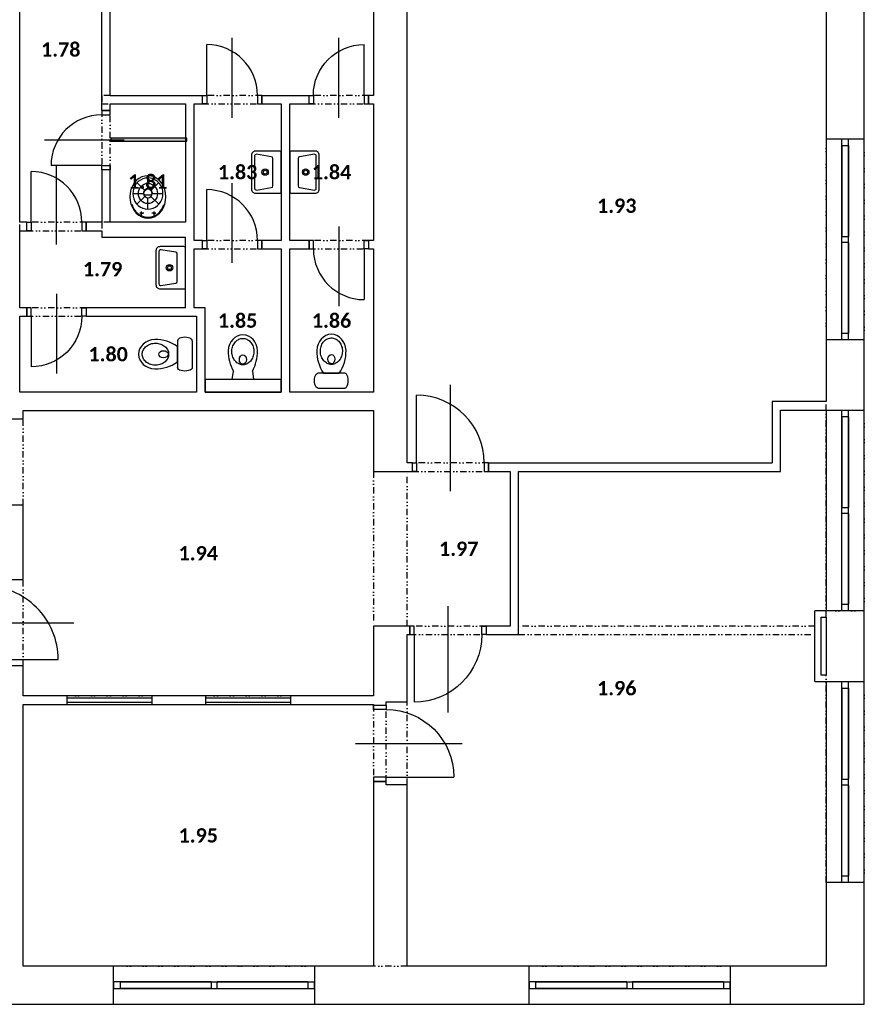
# Model space of a CAD drawing. Header units: millimetres. Extents: x -16871 to 82323, y -2942 to 27689.
# Tile 22 of 25: x 47440 to 57420, y 1535 to 13174. Entities that reach past the tile are written whole.
import ezdxf
from ezdxf.enums import TextEntityAlignment as Align

# ---------------------------------------------------------------- set-up
doc = ezdxf.new("R2010")
doc.units = ezdxf.units.MM
doc.linetypes.add('DIVIDE2', pattern=[0.625, 0.25, -0.125, 0, -0.125, 0, -0.125])
for name, color, linetype in [('A-Door-G', 9, 'Continuous'), ('A-Room-T', 3, 'Continuous'), ('A-SanitaryFixture-G', 9, 'Continuous'), ('A-Wall-Abov', 9, 'DIVIDE2'), ('A-Wall-Blow', 9, 'Continuous'), ('A-Wall-G', 9, 'Continuous'), ('A-Wall-Patt', 9, 'Continuous'), ('A-Window-G', 9, 'Continuous'), ('A-WindowAssy-G', 9, 'Continuous')]:
    doc.layers.add(name, color=color, linetype=linetype)
doc.styles.add('RoomTag', font='calibrib.ttf')

# ---------------------------------------------------------------- blocks, each defined once
blk = doc.blocks.new('AreaLabel1')
at = {"style": 'RoomTag'}
blk.add_attdef('AreaOBJ:Label', text='', height=1.5, dxfattribs=at).set_placement((0, 0), align=Align.MIDDLE_CENTER)
blk = doc.blocks.new('osa1K')
at = {"linetype": 'ByBlock'}
blk.add_lwpolyline([(0, -250), (0, 850)], dxfattribs=at)
for points in [[(-350, 0), (-350, -0.0001)], [(350, 0), (350, -0.0001)]]:
    blk.add_lwpolyline(points)
blk = doc.blocks.new('1KSwing')
at = {"linetype": 'ByBlock'}
blk.add_lwpolyline([(400, 0), (400, 800, 0.414214), (-400, 0)], format="xyb", dxfattribs=at)
blk = doc.blocks.new('dvojsklo')
at = {"linetype": 'ByBlock'}
for p, q in [((500, 25), (-500, 25)), ((-500, -25), (500, -25))]:
    blk.add_line(p, q, dxfattribs=at)
blk = doc.blocks.new('M_BAD_HV5M_WALL_P')
for points in [[(200, -350, 0.414214), (250, -300), (250, -20, 0.414214), (230, 0), (-230, 0, 0.414214), (-250, -20), (-250, -300, 0.414214), (-200, -350)], [(211, -292), (183, -117, 0.3677), (163, -100), (-163, -100, 0.3677), (-183, -117), (-211, -292, 0.462309), (-191, -315), (191, -315, 0.462309)]]:
    blk.add_lwpolyline(points, format="xyb", close=True)
for radius in [37.5, 22.5]:
    blk.add_circle((0, -190), radius)
blk = doc.blocks.new('wc2top')
blk.add_lwpolyline([(-112, -101), (-127, 0), (127, 0), (112, -101)])
for points in [[(-112, -101, 0.138283), (-173, -339)], [(173, -339, 0.138283), (112, -101, 0.138283)]]:
    blk.add_lwpolyline(points, format="xyb")
blk.add_ellipse((0, -237), major_axis=(0, 55.3), ratio=0.745622)
blk.add_ellipse((0, -331), major_axis=(0, 199), ratio=0.869235, start_param=1.609758, end_param=4.673427)
blk.add_open_spline([(0, -175), (-5, -175), (-11, -175), (-24, -177), (-32, -179), (-47, -185), (-54, -189), (-68, -198), (-75, -203), (-88, -216), (-94, -223), (-104, -238), (-109, -246), (-118, -263), (-121, -273), (-126, -292), (-128, -302), (-130, -322), (-130, -332), (-129, -353), (-128, -363), (-123, -382), (-120, -392), (-113, -410), (-108, -418), (-98, -434), (-93, -441), (-80, -455), (-74, -460), (-60, -470), (-53, -474), (-38, -481), (-30, -484), (-15, -487), (-7, -488), (9, -487), (16, -486), (32, -483), (39, -480), (54, -473), (61, -469), (75, -459), (82, -453), (94, -440), (99, -432), (109, -416), (114, -408), (121, -389), (124, -380), (128, -360), (130, -350), (130, -330), (130, -320), (128, -300), (126, -290), (120, -270), (117, -261), (108, -244), (103, -236), (92, -221), (86, -214), (73, -202), (67, -197), (52, -188), (45, -184), (30, -179), (22, -177), (10, -175), (5, -175), (0, -175)], degree=3, knots=[0, 0, 0, 0, 0.130721, 0.130721, 0.31937, 0.31937, 0.508019, 0.508019, 0.696669, 0.696669, 0.885318, 0.885318, 1.073967, 1.073967, 1.262616, 1.262616, 1.451265, 1.451265, 1.639915, 1.639915, 1.828564, 1.828564, 2.017213, 2.017213, 2.205862, 2.205862, 2.394511, 2.394511, 2.58316, 2.58316, 2.77181, 2.77181, 2.960459, 2.960459, 3.149108, 3.149108, 3.337757, 3.337757, 3.526406, 3.526406, 3.715056, 3.715056, 3.903705, 3.903705, 4.092354, 4.092354, 4.281003, 4.281003, 4.469652, 4.469652, 4.658302, 4.658302, 4.846951, 4.846951, 5.0356, 5.0356, 5.224249, 5.224249, 5.412898, 5.412898, 5.601547, 5.601547, 5.790197, 5.790197, 5.978846, 5.978846, 6.167495, 6.167495, 6.283185, 6.283185, 6.283185, 6.283185])
blk = doc.blocks.new('wc1top')
for points in [[(159, -50), (-159, -50)], [(-159, -225), (159, -225)]]:
    blk.add_lwpolyline(points)
blk.add_lwpolyline([(173, -494, 0.159351), (92, -225), (-92, -225, 0.159351), (-173, -494)], format="xyb")
for centre, major_axis, ratio, start_param, end_param in [((-159, -138), (0, 87.5), 0.467557, 0, 3.141593), ((0, -486), (0, 199), 0.869235, 1.609758, 4.673427)]:
    blk.add_ellipse(centre, major_axis=major_axis, ratio=ratio, start_param=start_param, end_param=end_param)
at = {"extrusion": (0, 0, -1)}
blk.add_ellipse((159, -138), major_axis=(0, 87.5), ratio=0.467557, start_param=0, end_param=3.141593, dxfattribs=at)
blk.add_ellipse((0, -392), major_axis=(0, 55.3), ratio=0.745622)
blk.add_open_spline([(0, -330), (-5, -330), (-11, -330), (-24, -332), (-32, -334), (-47, -340), (-54, -344), (-68, -353), (-75, -358), (-88, -371), (-94, -378), (-104, -393), (-109, -401), (-118, -418), (-121, -428), (-126, -447), (-128, -457), (-130, -477), (-130, -487), (-129, -508), (-128, -518), (-123, -537), (-120, -547), (-113, -565), (-108, -573), (-98, -589), (-93, -596), (-80, -610), (-74, -615), (-60, -625), (-53, -629), (-38, -636), (-30, -639), (-15, -642), (-7, -643), (9, -642), (16, -641), (32, -638), (39, -635), (54, -628), (61, -624), (75, -614), (82, -608), (94, -595), (99, -587), (109, -571), (114, -563), (121, -544), (124, -535), (128, -515), (130, -505), (130, -485), (130, -475), (128, -455), (126, -445), (120, -425), (117, -416), (108, -399), (103, -391), (92, -376), (86, -369), (73, -357), (67, -352), (52, -343), (45, -339), (30, -334), (22, -332), (10, -330), (5, -330), (0, -330)], degree=3, knots=[0, 0, 0, 0, 0.130721, 0.130721, 0.31937, 0.31937, 0.508019, 0.508019, 0.696669, 0.696669, 0.885318, 0.885318, 1.073967, 1.073967, 1.262616, 1.262616, 1.451265, 1.451265, 1.639915, 1.639915, 1.828564, 1.828564, 2.017213, 2.017213, 2.205862, 2.205862, 2.394511, 2.394511, 2.58316, 2.58316, 2.77181, 2.77181, 2.960459, 2.960459, 3.149108, 3.149108, 3.337757, 3.337757, 3.526406, 3.526406, 3.715056, 3.715056, 3.903705, 3.903705, 4.092354, 4.092354, 4.281003, 4.281003, 4.469652, 4.469652, 4.658302, 4.658302, 4.846951, 4.846951, 5.0356, 5.0356, 5.224249, 5.224249, 5.412898, 5.412898, 5.601547, 5.601547, 5.790197, 5.790197, 5.978846, 5.978846, 6.167495, 6.167495, 6.283185, 6.283185, 6.283185, 6.283185])
blk = doc.blocks.new('VylevkaTop')
at = {"linetype": 'ByBlock'}
for p, q in [((-94, -106), (-46, -106)), ((-75, -85), (-75, -128)), ((49, -106), (97, -106)), ((75, -85), (75, -128)), ((-129, -212), (-36, -304)), ((0, -154), (0, -286)), ((129, -212), (36, -304)), ((-48, -340), (-178, -340)), ((178, -340), (48, -340)), ((-36, -376), (-127, -467)), ((0, -394), (0, -523)), ((36, -376), (127, -467))]:
    blk.add_line(p, q, dxfattribs=at)
for points in [[(213, -300), (209, -257), (200, -214), (184, -175), (163, -139), (137, -108), (106, -83), (73, -65), (37, -54), (0, -50), (-37, -54), (-73, -65), (-106, -83), (-137, -108), (-163, -139), (-184, -175), (-200, -214), (-209, -257), (-213, -300), (-209, -343), (-200, -386), (-184, -425), (-163, -461), (-137, -492), (-106, -517), (-73, -535), (-37, -546), (0, -550), (37, -546), (73, -535), (106, -517), (137, -492), (163, -461), (184, -425), (200, -386), (209, -343), (213, -300)], [(178, -339), (176, -307), (167, -275), (154, -246), (137, -220), (115, -197), (89, -179), (61, -165), (31, -157), (0, -154), (-31, -157), (-61, -165), (-89, -179), (-114, -197), (-136, -220), (-154, -246), (-167, -275), (-175, -307), (-178, -339), (-175, -371), (-167, -402), (-154, -431), (-136, -457), (-114, -480), (-89, -499), (-61, -512), (-31, -521), (0, -523), (31, -521), (61, -512), (89, -499), (115, -480), (137, -457), (154, -431), (167, -402), (176, -371), (178, -339)]]:
    blk.add_lwpolyline(points, close=True, dxfattribs=at)
blk.add_lwpolyline([(-29, -325, 0.47931), (-52, -356, 0.766179), (52, -356, 0.464574), (31, -325, 0.05503), (-26, -325)], format="xyb", close=True, dxfattribs=at)
for centre in [(-75, -106), (75, -106)]:
    blk.add_circle(centre, 7.45, dxfattribs=at)
blk.add_arc((0, -253), 192, 13.0335, 166.9666, dxfattribs=at)
for major_axis, ratio in [((0, 119), 0.946474), ((0, 54), 0.88343)]:
    blk.add_ellipse((0, -340), major_axis=major_axis, ratio=ratio, dxfattribs=at)

msp = doc.modelspace()

# ---------------------------------------------------------------- hatches: boundary and pattern name
at = {"layer": 'A-Wall-Patt', "linetype": 'Continuous', "lineweight": -3, "ltscale": 300}
h = msp.add_hatch(dxfattribs=at)
h.set_pattern_fill('ANSI38', color=256, scale=25, style=0)
h.paths.add_polyline_path([(32685, 11615), (32685, 11865), (30299, 11865, -0.537158), (30307, 11615)], flags=0)
h.paths.add_polyline_path([(29935, 11615), (30060, 11677), (30090, 11662, -0.405312), (30141, 11865), (27435, 11865), (27435, 11615)], flags=0)
h.paths.add_polyline_path([(48515, 11740), (49415, 11740), (49415, 11775), (48515, 11775)], flags=0)

# ---------------------------------------------------------------- linework, layer by layer
at = {"layer": 'A-Door-G', "linetype": 'Continuous', "lineweight": -3, "ltscale": 300}
for points in [[(49650, 12280), (49650, 12880)], [(51510, 12280), (51510, 12880)], [(48410, 11450), (47810, 11450)], [(47575, 10780), (47575, 11380)], [(49650, 10565), (49650, 11165)], [(51510, 10465), (51510, 9865)], [(47575, 9670), (47575, 9070)], [(52130, 7935), (52130, 8735)], [(52100, 5905), (52100, 5105)], [(51770, 4220), (52570, 4220)]]:
    msp.add_lwpolyline(points, dxfattribs=at)
for points in [[(49650, 12180), (49600, 12180), (49600, 12280), (49650, 12280)], [(50250, 12180), (50300, 12180), (50300, 12280), (50250, 12280)], [(50910, 12180), (50860, 12180), (50860, 12280), (50910, 12280)], [(51510, 12180), (51560, 12180), (51560, 12280), (51510, 12280)], [(48510, 12050), (48510, 12100), (48410, 12100), (48410, 12050)], [(48510, 11450), (48510, 11400), (48410, 11400), (48410, 11450)], [(47575, 10680), (47525, 10680), (47525, 10780), (47575, 10780)], [(48175, 10680), (48225, 10680), (48225, 10780), (48175, 10780)], [(49650, 10465), (49600, 10465), (49600, 10565), (49650, 10565)], [(50250, 10465), (50300, 10465), (50300, 10565), (50250, 10565)], [(50910, 10565), (50860, 10565), (50860, 10465), (50910, 10465)], [(51510, 10565), (51560, 10565), (51560, 10465), (51510, 10465)], [(47575, 9770), (47525, 9770), (47525, 9670), (47575, 9670)], [(48175, 9770), (48225, 9770), (48225, 9670), (48175, 9670)], [(52130, 7835), (52080, 7835), (52080, 7935), (52130, 7935)], [(52930, 7835), (52980, 7835), (52980, 7935), (52930, 7935)], [(52100, 6005), (52050, 6005), (52050, 5905), (52100, 5905)], [(52900, 6005), (52950, 6005), (52950, 5905), (52900, 5905)], [(51620, 5020), (51620, 5070), (51770, 5070), (51770, 5020)], [(51620, 4220), (51620, 4170), (51770, 4170), (51770, 4220)]]:
    msp.add_lwpolyline(points, close=True, dxfattribs=at)
for centre, radius, start, end in [((49650, 12280), 600, 0, 90), ((48410, 11450), 600, 90, 180), ((47575, 10780), 600, 0, 90), ((49650, 10565), 600, 0, 90), ((51510, 10465), 600, 180, 270), ((52130, 7935), 800, 0, 90)]:
    msp.add_arc(centre, radius, start, end, dxfattribs=at)
at = {"layer": 'A-Door-G', "linetype": 'Continuous', "lineweight": -3, "ltscale": 300, "extrusion": (0, 0, -1)}
for centre, radius, start, end in [((-51510, 12280), 600, 0, 90), ((-47575, 9670), 600, 180, 270), ((-52100, 5905), 800, 180, 270), ((-51770, 4220), 800, 90, 180)]:
    msp.add_arc(centre, radius, start, end, dxfattribs=at)
at = {"layer": 'A-Wall-Abov', "linetype": 'DIVIDE2', "lineweight": -3, "ltscale": 300}
for p, q in [((48410, 12280), (48410, 12180)), ((48510, 12280), (48410, 12280)), ((50300, 12280), (49600, 12280)), ((51560, 12280), (50860, 12280)), ((48410, 12180), (48510, 12180)), ((49600, 12180), (50300, 12180)), ((50860, 12180), (51560, 12180)), ((48410, 12100), (48410, 11400)), ((48510, 11400), (48510, 12100)), ((56970, 11765), (56970, 9390)), ((57420, 9390), (57420, 11765)), ((48225, 10780), (47525, 10780)), ((48510, 10780), (48410, 10780)), ((48410, 10780), (48410, 10680)), ((47525, 10680), (48225, 10680)), ((50300, 10565), (49600, 10565)), ((51560, 10565), (50860, 10565)), ((49600, 10465), (50300, 10465)), ((50860, 10465), (51560, 10465)), ((48225, 9770), (47525, 9770)), ((47525, 9670), (48225, 9670)), ((56970, 6110), (56970, 8660)), ((57420, 6185), (57420, 8560)), ((47480, 7435), (47480, 8455)), ((52980, 7935), (52080, 7935)), ((51620, 7835), (51620, 6005)), ((52020, 6005), (52020, 7835)), ((52080, 7835), (52980, 7835)), ((47480, 5535), (47480, 6555)), ((57420, 6185), (56970, 6185)), ((52950, 6005), (52050, 6005)), ((56835, 6005), (53335, 6005)), ((52050, 5905), (52950, 5905)), ((53335, 5905), (56835, 5905)), ((56970, 2975), (56970, 5425)), ((57420, 2975), (57420, 5350)), ((49000, 5180), (48000, 5180)), ((50640, 5180), (49640, 5180)), ((48000, 5080), (49000, 5080)), ((49640, 5080), (50640, 5080)), ((51620, 5070), (51620, 4170)), ((51770, 4170), (51770, 5070)), ((52020, 4130), (52020, 5110)), ((50925, 1985), (48550, 1985)), ((52020, 1985), (51620, 1985)), ((55835, 1985), (53460, 1985)), ((48550, 1535), (50925, 1535)), ((53460, 1535), (55835, 1535))]:
    msp.add_line(p, q, dxfattribs=at)
msp.add_lwpolyline([(47440, 10680), (47440, 10780)], dxfattribs=at)
at = {"layer": 'A-Wall-Blow', "linetype": 'Continuous', "lineweight": -3, "ltscale": 300}
for p, q in [((56970, 11765), (56970, 9390)), ((57420, 9390), (57420, 11765)), ((49630, 8920), (49630, 8770)), ((50530, 8920), (49630, 8920)), ((50530, 8770), (50530, 8920)), ((49630, 8770), (50530, 8770)), ((56970, 8560), (56970, 6185)), ((57420, 6185), (57420, 8560)), ((56970, 5350), (56970, 2975)), ((57420, 2975), (57420, 5350)), ((49000, 5180), (48000, 5180)), ((50640, 5180), (49640, 5180)), ((48000, 5080), (49000, 5080)), ((49640, 5080), (50640, 5080)), ((50925, 1985), (48550, 1985)), ((55835, 1985), (53460, 1985)), ((48550, 1535), (50925, 1535)), ((53460, 1535), (55835, 1535))]:
    msp.add_line(p, q, dxfattribs=at)
at = {"layer": 'A-Wall-G', "linetype": 'Continuous', "lineweight": -3, "ltscale": 300}
for p, q in [((57420, 11765), (57420, 15055)), ((51620, 14700), (51620, 12280)), ((52020, 7935), (52020, 14015)), ((56970, 14015), (56970, 11765)), ((48410, 12100), (48410, 13655)), ((48510, 12280), (48510, 13655)), ((48510, 12280), (49600, 12280)), ((49600, 12180), (49600, 12280)), ((50300, 12280), (50860, 12280)), ((50300, 12280), (50300, 12180)), ((50860, 12180), (50860, 12280)), ((51620, 12280), (51560, 12280)), ((51560, 12280), (51560, 12180)), ((48510, 12100), (48510, 12180)), ((48510, 12180), (49400, 12180)), ((49400, 12180), (49400, 10780)), ((49500, 10565), (49500, 12180)), ((49500, 12180), (49600, 12180)), ((50300, 12180), (50530, 12180)), ((50530, 12180), (50530, 10565)), ((50630, 12180), (50860, 12180)), ((50630, 10565), (50630, 12180)), ((51560, 12180), (51620, 12180)), ((51620, 12180), (51620, 10565)), ((48410, 12100), (48510, 12100)), ((49415, 11775), (48515, 11775)), ((48515, 11775), (48515, 11740)), ((49415, 11740), (49415, 11775)), ((56970, 11765), (57420, 11765)), ((48515, 11740), (49415, 11740)), ((48510, 11400), (48410, 11400)), ((48410, 11400), (48410, 10780)), ((48510, 10780), (48510, 11400)), ((47525, 10780), (47440, 10780)), ((47525, 10680), (47525, 10780)), ((48225, 10780), (48225, 10680)), ((48410, 10780), (48225, 10780)), ((49400, 10780), (48510, 10780)), ((47440, 10680), (47525, 10680)), ((48225, 10680), (48410, 10680)), ((48410, 10680), (48410, 10605)), ((48410, 10605), (49400, 10605)), ((49400, 9770), (49400, 10605)), ((49600, 10565), (49500, 10565)), ((49600, 10465), (49600, 10565)), ((50530, 10565), (50300, 10565)), ((50300, 10565), (50300, 10465)), ((50860, 10565), (50630, 10565)), ((50860, 10465), (50860, 10565)), ((51620, 10565), (51560, 10565)), ((51560, 10565), (51560, 10465)), ((49500, 9770), (49500, 10465)), ((49500, 10465), (49600, 10465)), ((50300, 10465), (50530, 10465)), ((50530, 10465), (50530, 8770)), ((50630, 10465), (50860, 10465)), ((50630, 8770), (50630, 10465)), ((51560, 10465), (51620, 10465)), ((51620, 10465), (51620, 8770)), ((47525, 9770), (47440, 9770)), ((47440, 9670), (47525, 9670)), ((47525, 9670), (47525, 9770)), ((48225, 9770), (48225, 9670)), ((49400, 9770), (48225, 9770)), ((48225, 9670), (49530, 9670)), ((49630, 9770), (49500, 9770)), ((49530, 9670), (49530, 8770)), ((49630, 8770), (49630, 9770)), ((57420, 9390), (56970, 9390)), ((56970, 9390), (56970, 8660)), ((57420, 8560), (57420, 9390)), ((49530, 8770), (47440, 8770)), ((50530, 8770), (49630, 8770)), ((51620, 8770), (50630, 8770)), ((56330, 8660), (56330, 7935)), ((56970, 8660), (56330, 8660)), ((47480, 8455), (47480, 8555)), ((47480, 8555), (51620, 8555)), ((51620, 8555), (51620, 7835)), ((56430, 7835), (56430, 8560)), ((56430, 8560), (57420, 8560)), ((47025, 8455), (47480, 8455)), ((52080, 7935), (52020, 7935)), ((52080, 7835), (52080, 7935)), ((52980, 7935), (56330, 7935)), ((52980, 7935), (52980, 7835)), ((51620, 7835), (52080, 7835)), ((52980, 7835), (53235, 7835)), ((53235, 7835), (53235, 6005)), ((53335, 5905), (53335, 7835)), ((53335, 7835), (56430, 7835)), ((47480, 7435), (47025, 7435)), ((47480, 6555), (47480, 7435)), ((47025, 6555), (47480, 6555)), ((56835, 5350), (56835, 6185)), ((57420, 6185), (56835, 6185)), ((57420, 5350), (57420, 6185)), ((56910, 5425), (56910, 6110)), ((56910, 6110), (56970, 6110)), ((56970, 6110), (56970, 5425)), ((51620, 6005), (51620, 5180)), ((52050, 6005), (51620, 6005)), ((52050, 5905), (52050, 6005)), ((53235, 6005), (52950, 6005)), ((52950, 6005), (52950, 5905)), ((52020, 5110), (52020, 5905)), ((52020, 5905), (52050, 5905)), ((52950, 5905), (53335, 5905)), ((47480, 5535), (47025, 5535)), ((47480, 5405), (47480, 5535)), ((47480, 5180), (47480, 5405)), ((56970, 5425), (56910, 5425)), ((56835, 5350), (57420, 5350)), ((48000, 5180), (47480, 5180)), ((48000, 5080), (48000, 5180)), ((49640, 5180), (49000, 5180)), ((49000, 5180), (49000, 5080)), ((49640, 5080), (49640, 5180)), ((51620, 5180), (50640, 5180)), ((50640, 5180), (50640, 5080)), ((47480, 1985), (47480, 5080)), ((47480, 5080), (48000, 5080)), ((49000, 5080), (49640, 5080)), ((50640, 5080), (51620, 5080)), ((51620, 5080), (51620, 5070)), ((51620, 5070), (51770, 5070)), ((51770, 5070), (51770, 5110)), ((51770, 5110), (52020, 5110)), ((51770, 4170), (51620, 4170)), ((51620, 4170), (51620, 1985)), ((51770, 4130), (51770, 4170)), ((52020, 4130), (51770, 4130)), ((52020, 1985), (52020, 4130)), ((57420, 2975), (56970, 2975)), ((56970, 2975), (56970, 1985)), ((57420, 1535), (57420, 2975)), ((48550, 1985), (47480, 1985)), ((48550, 1535), (48550, 1985)), ((51620, 1985), (50925, 1985)), ((50925, 1985), (50925, 1535)), ((53460, 1985), (52020, 1985)), ((53460, 1535), (53460, 1985)), ((56970, 1985), (55835, 1985)), ((55835, 1985), (55835, 1535)), ((47030, 1535), (48550, 1535)), ((50925, 1535), (53460, 1535)), ((55835, 1535), (57420, 1535))]:
    msp.add_line(p, q, dxfattribs=at)
for points in [[(47440, 10780), (47440, 13390)], [(47440, 9770), (47440, 10680)], [(47440, 8770), (47440, 9670)]]:
    msp.add_lwpolyline(points, dxfattribs=at)
at = {"layer": 'A-WindowAssy-G', "linetype": 'Continuous', "lineweight": -3, "ltscale": 300}
for p, q in [((57155, 9390), (57155, 11765)), ((57155, 11765), (57235, 11765)), ((57235, 9390), (57235, 11765)), ((57235, 11685), (57155, 11685)), ((57155, 10612), (57235, 10612)), ((57235, 10542), (57155, 10542)), ((57155, 9470), (57235, 9470)), ((57235, 9390), (57155, 9390)), ((57155, 6185), (57155, 8560)), ((57155, 8560), (57235, 8560)), ((57235, 6185), (57235, 8560)), ((57235, 8480), (57155, 8480)), ((57155, 7407), (57235, 7407)), ((57235, 7337), (57155, 7337)), ((57155, 6265), (57235, 6265)), ((57235, 6185), (57155, 6185)), ((57155, 2975), (57155, 5350)), ((57155, 5350), (57235, 5350)), ((57235, 5270), (57155, 5270)), ((57235, 2975), (57235, 5350)), ((57155, 4197), (57235, 4197)), ((57235, 4127), (57155, 4127)), ((57155, 3055), (57235, 3055)), ((57235, 2975), (57155, 2975)), ((48630, 1800), (48550, 1800)), ((48550, 1800), (48550, 1720)), ((48630, 1720), (48630, 1800)), ((48630, 1800), (49702, 1800)), ((49702, 1800), (50925, 1800)), ((49702, 1800), (49702, 1720)), ((49772, 1720), (49772, 1800)), ((50845, 1800), (50845, 1720)), ((50925, 1720), (50925, 1800)), ((53540, 1800), (53460, 1800)), ((53460, 1800), (53460, 1720)), ((53540, 1720), (53540, 1800)), ((53540, 1800), (54613, 1800)), ((54613, 1800), (55835, 1800)), ((54613, 1800), (54613, 1720)), ((54683, 1720), (54683, 1800)), ((55755, 1800), (55755, 1720)), ((55835, 1720), (55835, 1800)), ((48550, 1720), (48630, 1720)), ((48630, 1720), (49702, 1720)), ((49702, 1720), (50925, 1720)), ((53460, 1720), (53540, 1720)), ((53540, 1720), (54613, 1720)), ((54613, 1720), (55835, 1720))]:
    msp.add_line(p, q, dxfattribs=at)

# ---------------------------------------------------------------- block references
at = {"layer": 'A-Door-G', "linetype": 'Continuous', "lineweight": -3, "ltscale": 300}
for p, xscale, yscale in [((49950, 12230), 0.8571428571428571, 0.8571428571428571), ((47875, 10730), 0.8571428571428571, 0.8571428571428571), ((49950, 10515), 0.8571428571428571, 0.8571428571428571), ((52530, 7885), 1.142857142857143, 1.142857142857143)]:
    msp.add_blockref('osa1K', p, dxfattribs=dict(at, xscale=xscale, yscale=yscale))
at = {"layer": 'A-Door-G', "linetype": 'Continuous', "lineweight": -3, "ltscale": 300, "extrusion": (0, 0, -1), "xscale": 0.8571428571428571, "yscale": 0.8571428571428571, "zscale": -1}
msp.add_blockref('osa1K', (-51210, 12230), dxfattribs=at)
at = {"layer": 'A-Door-G', "linetype": 'Continuous', "lineweight": -3, "ltscale": 300, "xscale": 0.8571428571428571, "yscale": 0.8571428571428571}
for p, rotation in [((48460, 11750), 90), ((51210, 10515), 180)]:
    msp.add_blockref('osa1K', p, dxfattribs=dict(at, rotation=rotation))
at = {"layer": 'A-Door-G', "linetype": 'Continuous', "lineweight": -3, "ltscale": 300, "extrusion": (0, 0, -1), "zscale": -1}
for p, xscale, yscale, rotation in [((-47875, 9720), 0.8571428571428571, 0.8571428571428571, 180), ((-52500, 5955), 1.142857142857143, 1.142857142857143, 180), ((-51695, 4620), 1.142857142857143, 1.142857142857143, 90)]:
    msp.add_blockref('osa1K', p, dxfattribs=dict(at, xscale=xscale, yscale=yscale, rotation=rotation))
at = {"layer": 'A-Room-T', "linetype": 'Continuous', "lineweight": -3, "ltscale": 300}
ref = msp.add_blockref('AreaLabel1', (47925, 12822), dxfattribs=dict(at, xscale=112.5, yscale=112.5, zscale=112.5))
ref.add_attrib('AreaOBJ:Label', '1.78', dxfattribs={"layer": '0', "color": 0, "height": 168.8, "style": 'RoomTag'}).set_placement((47925, 12822), align=Align.MIDDLE_CENTER)
ref = msp.add_blockref('AreaLabel1', (50015, 11372), dxfattribs=dict(at, xscale=112.5, yscale=112.5, zscale=112.5))
ref.add_attrib('AreaOBJ:Label', '1.83', dxfattribs={"layer": '0', "color": 0, "height": 168.8, "style": 'RoomTag'}).set_placement((50015, 11372), align=Align.MIDDLE_CENTER)
ref = msp.add_blockref('AreaLabel1', (51125, 11372), dxfattribs=dict(at, xscale=112.5, yscale=112.5, zscale=112.5))
ref.add_attrib('AreaOBJ:Label', '1.84', dxfattribs={"layer": '0', "color": 0, "height": 168.8, "style": 'RoomTag'}).set_placement((51125, 11372), align=Align.MIDDLE_CENTER)
ref = msp.add_blockref('AreaLabel1', (48955, 11260), dxfattribs=dict(at, xscale=112.5, yscale=112.5, zscale=112.5))
ref.add_attrib('AreaOBJ:Label', '1.81', dxfattribs={"layer": '0', "color": 0, "height": 168.8, "style": 'RoomTag'}).set_placement((48955, 11260), align=Align.MIDDLE_CENTER)
ref = msp.add_blockref('AreaLabel1', (54495, 10975), dxfattribs=dict(at, xscale=112.5, yscale=112.5, zscale=112.5))
ref.add_attrib('AreaOBJ:Label', '1.93', dxfattribs={"layer": '0', "color": 0, "height": 168.8, "style": 'RoomTag'}).set_placement((54495, 10975), align=Align.MIDDLE_CENTER)
ref = msp.add_blockref('AreaLabel1', (48420, 10225), dxfattribs=dict(at, xscale=112.5, yscale=112.5, zscale=112.5))
ref.add_attrib('AreaOBJ:Label', '1.79', dxfattribs={"layer": '0', "color": 0, "height": 168.8, "style": 'RoomTag'}).set_placement((48420, 10225), align=Align.MIDDLE_CENTER)
ref = msp.add_blockref('AreaLabel1', (50015, 9617), dxfattribs=dict(at, xscale=112.5, yscale=112.5, zscale=112.5))
ref.add_attrib('AreaOBJ:Label', '1.85', dxfattribs={"layer": '0', "color": 0, "height": 168.8, "style": 'RoomTag'}).set_placement((50015, 9617), align=Align.MIDDLE_CENTER)
ref = msp.add_blockref('AreaLabel1', (51125, 9617), dxfattribs=dict(at, xscale=112.5, yscale=112.5, zscale=112.5))
ref.add_attrib('AreaOBJ:Label', '1.86', dxfattribs={"layer": '0', "color": 0, "height": 168.8, "style": 'RoomTag'}).set_placement((51125, 9617), align=Align.MIDDLE_CENTER)
ref = msp.add_blockref('AreaLabel1', (48485, 9220), dxfattribs=dict(at, xscale=112.5, yscale=112.5, zscale=112.5))
ref.add_attrib('AreaOBJ:Label', '1.80', dxfattribs={"layer": '0', "color": 0, "height": 168.8, "style": 'RoomTag'}).set_placement((48485, 9220), align=Align.MIDDLE_CENTER)
ref = msp.add_blockref('AreaLabel1', (52628, 6920), dxfattribs=dict(at, xscale=112.5, yscale=112.5, zscale=112.5))
ref.add_attrib('AreaOBJ:Label', '1.97', dxfattribs={"layer": '0', "color": 0, "height": 168.8, "style": 'RoomTag'}).set_placement((52628, 6920), align=Align.MIDDLE_CENTER)
ref = msp.add_blockref('AreaLabel1', (49550, 6867), dxfattribs=dict(at, xscale=112.5, yscale=112.5, zscale=112.5))
ref.add_attrib('AreaOBJ:Label', '1.94', dxfattribs={"layer": '0', "color": 0, "height": 168.8, "style": 'RoomTag'}).set_placement((49550, 6867), align=Align.MIDDLE_CENTER)
ref = msp.add_blockref('AreaLabel1', (54495, 5272), dxfattribs=dict(at, xscale=112.5, yscale=112.5, zscale=112.5))
ref.add_attrib('AreaOBJ:Label', '1.96', dxfattribs={"layer": '0', "color": 0, "height": 168.8, "style": 'RoomTag'}).set_placement((54495, 5272), align=Align.MIDDLE_CENTER)
ref = msp.add_blockref('AreaLabel1', (49550, 3532), dxfattribs=dict(at, xscale=112.5, yscale=112.5, zscale=112.5))
ref.add_attrib('AreaOBJ:Label', '1.95', dxfattribs={"layer": '0', "color": 0, "height": 168.8, "style": 'RoomTag'}).set_placement((49550, 3532), align=Align.MIDDLE_CENTER)
at = {"layer": 'A-SanitaryFixture-G', "linetype": 'Continuous', "lineweight": -3, "ltscale": 300}
for name, p, rotation in [('M_BAD_HV5M_WALL_P', (50530, 11372), 270), ('M_BAD_HV5M_WALL_P', (50630, 11372), 90), ('VylevkaTop', (48955, 10780), 180), ('M_BAD_HV5M_WALL_P', (49400, 10242), 270), ('wc2top', (50077, 8920), 180), ('wc1top', (51123, 8770), 180), ('wc1top', (49530, 9220), 270)]:
    msp.add_blockref(name, p, dxfattribs=dict(at, rotation=rotation))
at = {"layer": 'A-Window-G', "linetype": 'Continuous', "lineweight": -3, "ltscale": 300}
for name, p, xscale, yscale, rotation in [('dvojsklo', (57195, 11149, 1000), 1.0725, 1.6, 90), ('dvojsklo', (57195, 7944, 1000), 1.0725, 1.6, 90), ('osa1K', (47025, 6045), 1.242857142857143, 1.242857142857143, 270), ('1KSwing', (47025, 6045), 1.0875, 1.0875, 270), ('dvojsklo', (57195, 4734, 1000), 1.0725, 1.6, 90)]:
    msp.add_blockref(name, p, dxfattribs=dict(at, xscale=xscale, yscale=yscale, rotation=rotation))
at = {"layer": 'A-Window-G', "linetype": 'Continuous', "lineweight": -3, "ltscale": 300, "extrusion": (0, 0, -1), "xscale": 1.0725, "yscale": 1.6, "zscale": -1, "rotation": 270}
for p in [(-57195, 11149, -1000), (-57195, 10006, -1000), (-57195, 10006, -1000), (-57195, 7944, -1000), (-57195, 6801, -1000), (-57195, 6801, -1000), (-57195, 4734, -1000), (-57195, 3591, -1000), (-57195, 3591, -1000)]:
    msp.add_blockref('dvojsklo', p, dxfattribs=at)
at = {"layer": 'A-Window-G', "linetype": 'Continuous', "lineweight": -3, "ltscale": 300, "rotation": 180}
for p in [(48500, 5130), (50140, 5130)]:
    msp.add_blockref('dvojsklo', p, dxfattribs=at)
at = {"layer": 'A-Window-G', "linetype": 'Continuous', "lineweight": -3, "ltscale": 300, "extrusion": (0, 0, -1), "xscale": 1.0725, "yscale": 1.6, "zscale": -1}
for p in [(-49166, 1760, -1000), (-54076, 1760, -1000)]:
    msp.add_blockref('dvojsklo', p, dxfattribs=at)
at = {"layer": 'A-Window-G', "linetype": 'Continuous', "lineweight": -3, "ltscale": 300, "xscale": 1.0725, "yscale": 1.6}
for p in [(49166, 1760, 1000), (50309, 1760, 1000), (50309, 1760, 1000), (54076, 1760, 1000), (55219, 1760, 1000), (55219, 1760, 1000)]:
    msp.add_blockref('dvojsklo', p, dxfattribs=at)

doc.saveas('drawing.dxf')
